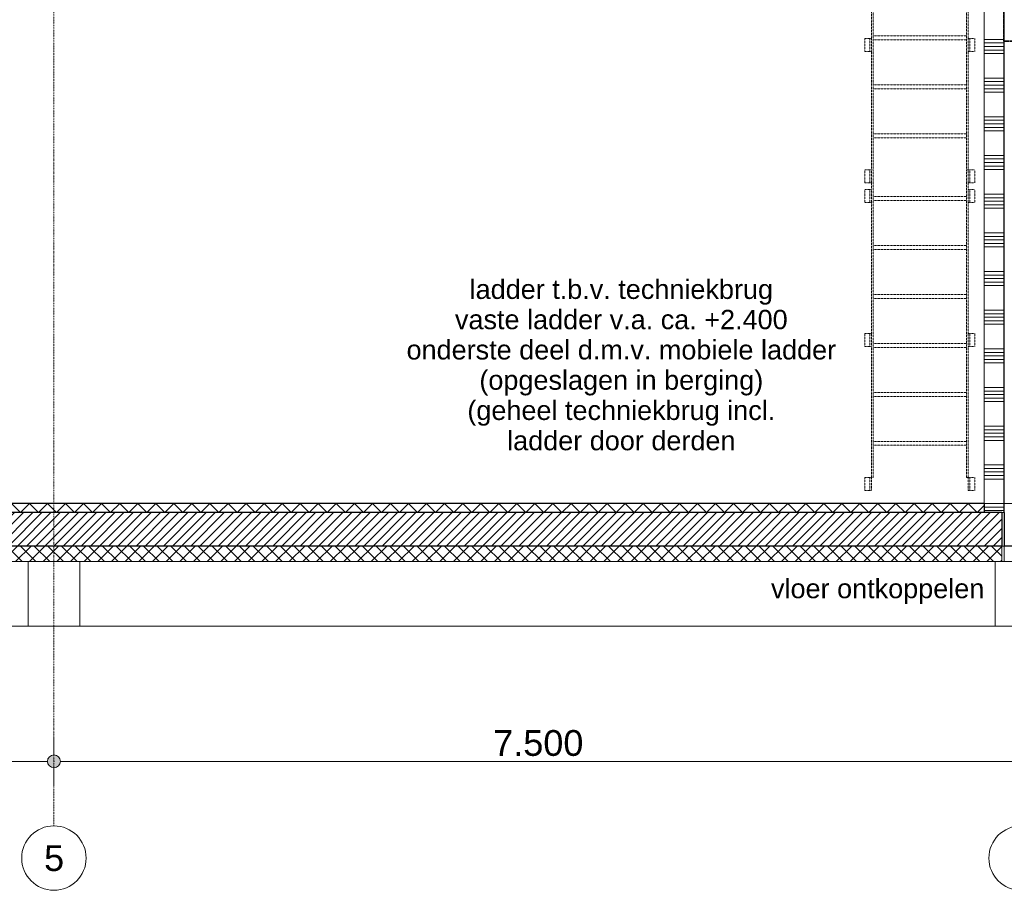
# Model space of a CAD drawing. Extents: x 0 to 92550, y 0 to 59400.
# Tile 94 of 105: x 42974 to 50609, y 35400 to 42153. Entities that reach past the tile are written whole.
import ezdxf
from ezdxf.xclip import XClip

# ---------------------------------------------------------------- set-up
doc = ezdxf.new("R2010")
doc.units = 0
doc.header["$MEASUREMENT"] = 0
doc.header["$XCLIPFRAME"] = 0
for name, pattern in [('Streep-punt fijn', [1251.000023, 626.000023, -312.5, 0, -312.5]), ('Streep-streepje', [1300, 1000, -100, 100, -100]), ('Streeplijn fijn', [234.119993, 155.999994, -78.119999]), ('Streeplijn grof', [937.5, 625, -312.5])]:
    doc.linetypes.add(name, pattern=pattern)
for name, color, linetype in [('ZZ 16 Fundering', 7, 'Continuous'), ('ZZ 22 Binnenwand metal stud', 7, 'Continuous'), ('ZZ 23 Techniekbrug', 7, 'Continuous'), ('ZZ 23 Vloeren geïsoleerd', 7, 'Continuous'), ('ZZ 41 Buitenwandafwerking gevelhout', 7, 'Continuous'), ('ZZ 43 Vloerafwerking dekvloer', 7, 'Continuous'), ('ZZ A Stramien', 7, 'Continuous'), ('ZZ B Bouwbesluitlijnen', 7, 'Continuous'), ('ZZ Info_tekst Algemeen', 7, 'Continuous')]:
    doc.layers.add(name, color=color, linetype=linetype)
doc.styles.add('GENERATED_STYLE_1', font='arial.ttf')

# ---------------------------------------------------------------- blocks, each defined once
blk = doc.blocks.new('*X2')
at = {"layer": 'ZZ 22 Binnenwand metal stud', "color": 7, "linetype": 'Continuous', "lineweight": 5, "ltscale": 0.01}
for p, q in [((50603.9, 42000), (50453.9, 42000)), ((50603.9, 41972.6), (50453.9, 41972.6)), ((50603.9, 41945.1), (50453.9, 41945.1)), ((50603.9, 41917.7), (50453.9, 41917.7)), ((50603.9, 41890.3), (50453.9, 41890.3)), ((50603.9, 41700), (50453.9, 41700)), ((50603.9, 41672.6), (50453.9, 41672.6)), ((50603.9, 41645.1), (50453.9, 41645.1)), ((50603.9, 41617.7), (50453.9, 41617.7)), ((50603.9, 41590.3), (50453.9, 41590.3)), ((50603.9, 41400), (50453.9, 41400)), ((50603.9, 41372.6), (50453.9, 41372.6)), ((50603.9, 41345.1), (50453.9, 41345.1)), ((50603.9, 41317.7), (50453.9, 41317.7)), ((50603.9, 41290.3), (50453.9, 41290.3)), ((50603.9, 41100), (50453.9, 41100)), ((50603.9, 41072.6), (50453.9, 41072.6)), ((50603.9, 41045.1), (50453.9, 41045.1)), ((50603.9, 41017.7), (50453.9, 41017.7)), ((50603.9, 40990.3), (50453.9, 40990.3)), ((50603.9, 40800), (50453.9, 40800)), ((50603.9, 40772.6), (50453.9, 40772.6)), ((50603.9, 40745.1), (50453.9, 40745.1)), ((50603.9, 40717.7), (50453.9, 40717.7)), ((50603.9, 40690.3), (50453.9, 40690.3)), ((50603.9, 40500), (50453.9, 40500)), ((50603.9, 40472.6), (50453.9, 40472.6)), ((50603.9, 40445.1), (50453.9, 40445.1)), ((50603.9, 40417.7), (50453.9, 40417.7)), ((50603.9, 40390.3), (50453.9, 40390.3)), ((50603.9, 40200), (50453.9, 40200)), ((50603.9, 40172.6), (50453.9, 40172.6)), ((50603.9, 40145.1), (50453.9, 40145.1)), ((50603.9, 40117.7), (50453.9, 40117.7)), ((50603.9, 40090.3), (50453.9, 40090.3)), ((50603.9, 39900), (50453.9, 39900)), ((50603.9, 39872.6), (50453.9, 39872.6)), ((50603.9, 39845.1), (50453.9, 39845.1)), ((50603.9, 39817.7), (50453.9, 39817.7)), ((50603.9, 39790.3), (50453.9, 39790.3)), ((50603.9, 39600), (50453.9, 39600)), ((50603.9, 39572.6), (50453.9, 39572.6)), ((50603.9, 39545.1), (50453.9, 39545.1)), ((50603.9, 39517.7), (50453.9, 39517.7)), ((50603.9, 39490.3), (50453.9, 39490.3)), ((50603.9, 39300), (50453.9, 39300)), ((50603.9, 39272.6), (50453.9, 39272.6)), ((50603.9, 39245.1), (50453.9, 39245.1)), ((50603.9, 39217.7), (50453.9, 39217.7)), ((50603.9, 39190.3), (50453.9, 39190.3)), ((50603.9, 39000), (50453.9, 39000)), ((50603.9, 38972.6), (50453.9, 38972.6)), ((50603.9, 38945.1), (50453.9, 38945.1)), ((50603.9, 38917.7), (50453.9, 38917.7)), ((50603.9, 38890.3), (50453.9, 38890.3)), ((50603.9, 38700), (50453.9, 38700)), ((50603.9, 38672.6), (50453.9, 38672.6)), ((50603.9, 38645.1), (50453.9, 38645.1)), ((50603.9, 38617.7), (50453.9, 38617.7)), ((50603.9, 38590.3), (50453.9, 38590.3)), ((50603.9, 38400), (50453.9, 38400)), ((50603.9, 38372.6), (50453.9, 38372.6)), ((50603.9, 38345.1), (50453.9, 38345.1))]:
    blk.add_line(p, q, dxfattribs=at)
blk = doc.blocks.new('*X55')
at = {"layer": 'ZZ 43 Vloerafwerking dekvloer', "color": 7, "linetype": 'Continuous', "lineweight": 5, "ltscale": 0.01}
for p, q in [((42908.9, 38400), (42978.9, 38330)), ((42978.9, 38330), (43048.9, 38400)), ((43048.9, 38400), (43118.9, 38330)), ((43118.9, 38330), (43188.9, 38400)), ((43188.9, 38400), (43258.9, 38330)), ((43258.9, 38330), (43328.9, 38400)), ((43328.9, 38400), (43398.9, 38330)), ((43398.9, 38330), (43468.9, 38400)), ((43468.9, 38400), (43538.9, 38330)), ((43538.9, 38330), (43608.9, 38400)), ((43608.9, 38400), (43678.9, 38330)), ((43678.9, 38330), (43748.9, 38400)), ((43748.9, 38400), (43818.9, 38330)), ((43818.9, 38330), (43888.9, 38400)), ((43888.9, 38400), (43958.9, 38330)), ((43958.9, 38330), (44028.9, 38400)), ((44028.9, 38400), (44098.9, 38330)), ((44098.9, 38330), (44168.9, 38400)), ((44168.9, 38400), (44238.9, 38330)), ((44238.9, 38330), (44308.9, 38400)), ((44308.9, 38400), (44378.9, 38330)), ((44378.9, 38330), (44448.9, 38400)), ((44448.9, 38400), (44518.9, 38330)), ((44518.9, 38330), (44588.9, 38400)), ((44588.9, 38400), (44658.9, 38330)), ((44658.9, 38330), (44728.9, 38400)), ((44728.9, 38400), (44798.9, 38330)), ((44798.9, 38330), (44868.9, 38400)), ((44868.9, 38400), (44938.9, 38330)), ((44938.9, 38330), (45008.9, 38400)), ((45008.9, 38400), (45078.9, 38330)), ((45078.9, 38330), (45148.9, 38400)), ((45148.9, 38400), (45218.9, 38330)), ((45218.9, 38330), (45288.9, 38400)), ((45288.9, 38400), (45358.9, 38330)), ((45358.9, 38330), (45428.9, 38400)), ((45428.9, 38400), (45498.9, 38330)), ((45498.9, 38330), (45568.9, 38400)), ((45568.9, 38400), (45638.9, 38330)), ((45638.9, 38330), (45708.9, 38400)), ((45708.9, 38400), (45778.9, 38330)), ((45778.9, 38330), (45848.9, 38400)), ((45848.9, 38400), (45918.9, 38330)), ((45918.9, 38330), (45988.9, 38400)), ((45988.9, 38400), (46058.9, 38330)), ((46058.9, 38330), (46128.9, 38400)), ((46128.9, 38400), (46198.9, 38330)), ((46198.9, 38330), (46268.9, 38400)), ((46268.9, 38400), (46338.9, 38330)), ((46338.9, 38330), (46408.9, 38400)), ((46408.9, 38400), (46478.9, 38330)), ((46478.9, 38330), (46548.9, 38400)), ((46548.9, 38400), (46618.9, 38330)), ((46618.9, 38330), (46688.9, 38400)), ((46688.9, 38400), (46758.9, 38330)), ((46758.9, 38330), (46828.9, 38400)), ((46828.9, 38400), (46898.9, 38330)), ((46898.9, 38330), (46968.9, 38400)), ((46968.9, 38400), (47038.9, 38330)), ((47038.9, 38330), (47108.9, 38400)), ((47108.9, 38400), (47178.9, 38330)), ((47178.9, 38330), (47248.9, 38400)), ((47248.9, 38400), (47318.9, 38330)), ((47318.9, 38330), (47388.9, 38400)), ((47388.9, 38400), (47458.9, 38330)), ((47458.9, 38330), (47528.9, 38400)), ((47528.9, 38400), (47598.9, 38330)), ((47598.9, 38330), (47668.9, 38400)), ((47668.9, 38400), (47738.9, 38330)), ((47738.9, 38330), (47808.9, 38400)), ((47808.9, 38400), (47878.9, 38330)), ((47878.9, 38330), (47948.9, 38400)), ((47948.9, 38400), (48018.9, 38330)), ((48018.9, 38330), (48088.9, 38400)), ((48088.9, 38400), (48158.9, 38330)), ((48158.9, 38330), (48228.9, 38400)), ((48228.9, 38400), (48298.9, 38330)), ((48298.9, 38330), (48368.9, 38400)), ((48368.9, 38400), (48438.9, 38330)), ((48438.9, 38330), (48508.9, 38400)), ((48508.9, 38400), (48578.9, 38330)), ((48578.9, 38330), (48648.9, 38400)), ((48648.9, 38400), (48718.9, 38330)), ((48718.9, 38330), (48788.9, 38400)), ((48788.9, 38400), (48858.9, 38330)), ((48858.9, 38330), (48928.9, 38400)), ((48928.9, 38400), (48998.9, 38330)), ((48998.9, 38330), (49068.9, 38400)), ((49068.9, 38400), (49138.9, 38330)), ((49138.9, 38330), (49208.9, 38400)), ((49208.9, 38400), (49278.9, 38330)), ((49278.9, 38330), (49348.9, 38400)), ((49348.9, 38400), (49418.9, 38330)), ((49418.9, 38330), (49488.9, 38400)), ((49488.9, 38400), (49558.9, 38330)), ((49558.9, 38330), (49628.9, 38400)), ((49628.9, 38400), (49698.9, 38330)), ((49698.9, 38330), (49768.9, 38400)), ((49768.9, 38400), (49838.9, 38330)), ((49838.9, 38330), (49908.9, 38400)), ((49908.9, 38400), (49978.9, 38330)), ((49978.9, 38330), (50048.9, 38400)), ((50048.9, 38400), (50118.9, 38330)), ((50118.9, 38330), (50188.9, 38400)), ((50188.9, 38400), (50258.9, 38330)), ((50258.9, 38330), (50328.9, 38400)), ((50328.9, 38400), (50398.9, 38330)), ((50398.9, 38330), (50453.9, 38385))]:
    blk.add_line(p, q, dxfattribs=at)
blk = doc.blocks.new('Drawing_1_1', base_point=(5738.9, 38400))
at = {"layer": 'ZZ 23 Vloeren geïsoleerd', "linetype": 'Continuous', "lineweight": 0, "true_color": 0x000000}
h = blk.add_hatch(dxfattribs=at)
h.set_pattern_fill('220_Gewapend_beton___pre_62', color=18, style=0, pattern_type=2)
h.set_pattern_definition([(45, (5738.867, 38400), (-35.35534, 35.35534), [])])
h.paths.add_polyline_path([(28388.9, 38070), (50588.9, 38070), (50588.9, 38330), (28388.9, 38330)])
h = blk.add_hatch(dxfattribs=at)
h.set_pattern_fill('415_Isolatie_ruit_0001', color=18, style=0, pattern_type=2)
h.set_pattern_definition([(45, (5738.87, 38400), (-53.03301, 53.03301), []), (135, (5738.87, 38400), (53.03301, 53.03301), [])])
h.paths.add_polyline_path([(28388.9, 37950), (50588.9, 37950), (50588.9, 38070), (28388.9, 38070)])
at = {"layer": 'ZZ 41 Buitenwandafwerking gevelhout', "linetype": 'Continuous', "lineweight": 0, "true_color": 0x000000}
blk.add_hatch(color=18, dxfattribs=at).paths.add_polyline_path([(43188.9, 36400), (43192.7, 36380.9), (43203.5, 36364.6), (43219.7, 36353.8), (43238.9, 36350), (43258, 36353.8), (43274.2, 36364.6), (43285.1, 36380.9), (43288.9, 36400), (43285.1, 36419.1), (43274.2, 36435.4), (43258, 36446.2), (43238.9, 36450), (43219.7, 36446.2), (43203.5, 36435.4), (43192.7, 36419.1)])
at = {"layer": 'ZZ 16 Fundering', "color": 7, "linetype": 'Continuous', "lineweight": 5, "ltscale": 0.01}
for p, q in [((43038.9, 37950), (43038.9, 37450)), ((43438.9, 37950), (43438.9, 37450)), ((50538.9, 37950), (50538.9, 37450)), ((50608.9, 37950), (50588.9, 37950)), ((43038.9, 37450), (35938.9, 37450)), ((43438.9, 37450), (43038.9, 37450)), ((50538.9, 37450), (43438.9, 37450)), ((50938.9, 37450), (50538.9, 37450))]:
    blk.add_line(p, q, dxfattribs=at)
at = {"layer": 'ZZ 22 Binnenwand metal stud', "color": 7, "linetype": 'Continuous', "lineweight": 15, "ltscale": 0.01}
for p, q in [((50603.9, 46795.9), (50603.9, 42116)), ((50608.9, 46793.9), (50608.9, 42116)), ((50453.9, 43756), (50453.9, 42116)), ((50453.9, 42116), (50453.9, 38400)), ((50603.9, 42116), (50603.9, 38330)), ((50608.9, 42116), (50608.9, 38330)), ((50603.9, 38330), (50588.9, 38330))]:
    blk.add_line(p, q, dxfattribs=at)
at = {"layer": 'ZZ 22 Binnenwand metal stud', "color": 7, "linetype": 'Continuous', "lineweight": 5, "ltscale": 0.01}
blk.add_line((50608.9, 38330), (50603.9, 38330), dxfattribs=at)
at = {"layer": 'ZZ 23 Techniekbrug', "color": 174, "linetype": 'Streeplijn fijn', "lineweight": 5, "ltscale": 0.01, "true_color": 0x0000aa}
for p, q in [((49591.6, 40988.2), (49591.6, 43546)), ((50316.2, 40988.2), (50316.2, 43546)), ((49578.9, 42008.4), (49578.9, 42927.1)), ((50328.9, 42008.4), (50328.9, 42927.1)), ((49528.1, 42008.4), (49566.2, 42008.4)), ((49528.1, 41906.8), (49528.1, 42008.4)), ((49566.2, 42008.4), (49578.9, 42008.4)), ((49566.2, 41906.8), (49566.2, 42008.4)), ((49578.9, 41906.8), (49578.9, 42008.4)), ((49591.6, 42026.6), (50316.2, 42026.6)), ((49591.6, 41996.6), (50316.2, 41996.6)), ((50328.9, 42008.4), (50341.6, 42008.4)), ((50328.9, 41906.8), (50328.9, 42008.4)), ((50341.6, 42008.4), (50379.7, 42008.4)), ((50341.6, 41906.8), (50341.6, 42008.4)), ((50379.7, 41906.8), (50379.7, 42008.4)), ((49528.1, 41906.8), (49566.2, 41906.8)), ((49566.2, 41906.8), (49578.9, 41906.8)), ((49578.9, 40988.2), (49578.9, 41906.8)), ((50328.9, 41906.8), (50341.6, 41906.8)), ((50328.9, 40988.2), (50328.9, 41906.8)), ((50341.6, 41906.8), (50379.7, 41906.8)), ((49591.6, 41646.6), (50316.2, 41646.6)), ((49591.6, 41616.6), (50316.2, 41616.6)), ((49591.6, 41266.6), (50316.2, 41266.6)), ((49591.6, 41236.6), (50316.2, 41236.6)), ((49528.1, 40988.2), (49566.2, 40988.2)), ((49528.1, 40886.6), (49528.1, 40988.2)), ((49566.2, 40988.2), (49578.9, 40988.2)), ((49566.2, 40886.6), (49566.2, 40988.2)), ((49578.9, 40988.2), (49591.6, 40988.2)), ((49578.9, 40886.6), (49578.9, 40988.2)), ((49591.6, 38603.2), (49591.6, 40988.2)), ((50316.2, 40988.2), (50328.9, 40988.2)), ((50316.2, 38603.2), (50316.2, 40988.2)), ((50328.9, 40988.2), (50341.6, 40988.2)), ((50328.9, 40886.6), (50328.9, 40988.2)), ((50341.6, 40988.2), (50379.7, 40988.2)), ((50341.6, 40886.6), (50341.6, 40988.2)), ((50379.7, 40886.6), (50379.7, 40988.2)), ((49528.1, 40886.6), (49566.2, 40886.6)), ((49566.2, 40886.6), (49578.9, 40886.6)), ((49578.9, 40835.8), (49578.9, 40886.6)), ((50328.9, 40886.6), (50341.6, 40886.6)), ((50328.9, 40835.8), (50328.9, 40886.6)), ((50341.6, 40886.6), (50379.7, 40886.6)), ((49528.1, 40835.8), (49566.2, 40835.8)), ((49528.1, 40734.2), (49528.1, 40835.8)), ((49566.2, 40835.8), (49578.9, 40835.8)), ((49566.2, 40734.2), (49566.2, 40835.8)), ((49578.9, 40734.2), (49578.9, 40835.8)), ((49591.6, 40781.6), (50316.2, 40781.6)), ((50328.9, 40835.8), (50341.6, 40835.8)), ((50328.9, 40734.2), (50328.9, 40835.8)), ((50341.6, 40835.8), (50379.7, 40835.8)), ((50341.6, 40734.2), (50341.6, 40835.8)), ((50379.7, 40734.2), (50379.7, 40835.8)), ((49528.1, 40734.2), (49566.2, 40734.2)), ((49566.2, 40734.2), (49578.9, 40734.2)), ((49578.9, 39719.5), (49578.9, 40734.2)), ((49591.6, 40751.6), (50316.2, 40751.6)), ((50328.9, 40734.2), (50341.6, 40734.2)), ((50328.9, 39719.5), (50328.9, 40734.2)), ((50341.6, 40734.2), (50379.7, 40734.2)), ((49591.6, 40401.6), (50316.2, 40401.6)), ((49591.6, 40371.6), (50316.2, 40371.6)), ((49591.6, 40021.6), (50316.2, 40021.6)), ((49591.6, 39991.6), (50316.2, 39991.6)), ((49528.1, 39719.5), (49566.2, 39719.5)), ((49528.1, 39617.9), (49528.1, 39719.5)), ((49566.2, 39719.5), (49578.9, 39719.5)), ((49566.2, 39617.9), (49566.2, 39719.5)), ((49578.9, 39617.9), (49578.9, 39719.5)), ((50328.9, 39719.5), (50341.6, 39719.5)), ((50328.9, 39617.9), (50328.9, 39719.5)), ((50341.6, 39719.5), (50379.7, 39719.5)), ((50341.6, 39617.9), (50341.6, 39719.5)), ((50379.7, 39617.9), (50379.7, 39719.5)), ((49591.6, 39641.6), (50316.2, 39641.6)), ((49528.1, 39617.9), (49566.2, 39617.9)), ((49566.2, 39617.9), (49578.9, 39617.9)), ((49578.9, 38603.2), (49578.9, 39617.9)), ((49591.6, 39611.6), (50316.2, 39611.6)), ((50328.9, 39617.9), (50341.6, 39617.9)), ((50328.9, 38603.2), (50328.9, 39617.9)), ((50341.6, 39617.9), (50379.7, 39617.9)), ((49591.6, 39261.6), (50316.2, 39261.6)), ((49591.6, 39231.6), (50316.2, 39231.6)), ((49591.6, 38881.6), (50316.2, 38881.6)), ((49591.6, 38851.6), (50316.2, 38851.6)), ((49528.1, 38603.2), (49566.2, 38603.2)), ((49528.1, 38501.6), (49528.1, 38603.2)), ((49566.2, 38603.2), (49578.9, 38603.2)), ((49566.2, 38501.6), (49566.2, 38603.2)), ((49578.9, 38501.6), (49578.9, 38603.2)), ((49578.9, 38603.2), (49591.6, 38603.2)), ((50316.2, 38603.2), (50328.9, 38603.2)), ((50328.9, 38603.2), (50341.6, 38603.2)), ((50328.9, 38501.6), (50328.9, 38603.2)), ((50341.6, 38603.2), (50379.7, 38603.2)), ((50341.6, 38501.6), (50341.6, 38603.2)), ((50379.7, 38501.6), (50379.7, 38603.2)), ((49528.1, 38501.6), (49566.2, 38501.6)), ((49566.2, 38501.6), (49578.9, 38501.6)), ((50328.9, 38501.6), (50341.6, 38501.6)), ((50341.6, 38501.6), (50379.7, 38501.6))]:
    blk.add_line(p, q, dxfattribs=at)
at = {"layer": 'ZZ 23 Vloeren geïsoleerd', "color": 7, "linetype": 'Continuous', "lineweight": 25, "ltscale": 0.01}
for p, q in [((50588.9, 38330), (50588.9, 38070)), ((50608.9, 38330), (50608.9, 38070)), ((50588.9, 38070), (28388.9, 38070)), ((59738.9, 38070), (50608.9, 38070))]:
    blk.add_line(p, q, dxfattribs=at)
at = {"layer": 'ZZ 23 Vloeren geïsoleerd', "color": 7, "linetype": 'Continuous', "lineweight": 5, "ltscale": 0.01}
blk.add_line((50608.9, 38070), (50588.9, 38070), dxfattribs=at)
at = {"layer": 'ZZ 23 Vloeren geïsoleerd', "color": 7, "linetype": 'Continuous', "lineweight": 9, "ltscale": 0.01}
for p, q in [((50588.9, 38070), (50588.9, 37950)), ((50608.9, 38070), (50608.9, 37950)), ((43038.9, 37950), (35938.9, 37950)), ((43438.9, 37950), (43038.9, 37950)), ((50538.9, 37950), (43438.9, 37950)), ((50588.9, 37950), (50538.9, 37950)), ((50938.9, 37950), (50608.9, 37950))]:
    blk.add_line(p, q, dxfattribs=at)
at = {"layer": 'ZZ 23 Vloeren geïsoleerd', "color": 7, "linetype": 'Continuous', "lineweight": 25, "ltscale": 0.01, "flags": 128}
blk.add_lwpolyline([(50588.9, 38330), (50453.9, 38330), (28523.9, 38330), (28388.9, 38330)], dxfattribs=at)
at = {"layer": 'ZZ 41 Buitenwandafwerking gevelhout', "color": 7, "linetype": 'Streep-streepje', "lineweight": 15, "ltscale": 0.01}
for p, q in [((7788.9, 38400), (62238.9, 38400)), ((7788.9, 37450), (62238.9, 37450))]:
    blk.add_line(p, q, dxfattribs=at)
at = {"layer": 'ZZ 41 Buitenwandafwerking gevelhout', "color": 7, "linetype": 'Continuous', "lineweight": 5, "ltscale": 0.01}
for p, q in [((43238.9, 36450), (43238.9, 36587.5)), ((35788.9, 36400), (43188.9, 36400)), ((43238.9, 36212.5), (43238.9, 36350)), ((43288.9, 36400), (50688.9, 36400))]:
    blk.add_line(p, q, dxfattribs=at)
blk.add_circle((43238.9, 36400), 50, dxfattribs=at)
at = {"layer": 'ZZ 43 Vloerafwerking dekvloer', "color": 7, "linetype": 'Continuous', "lineweight": 25, "ltscale": 0.01}
for q in [(28582.9, 38400), (50453.9, 38330)]:
    blk.add_line((50453.9, 38400), q, dxfattribs=at)
at = {"layer": 'ZZ A Stramien', "color": 7, "linetype": 'Streep-punt fijn', "lineweight": 9, "ltscale": 0.01}
for p, q in [((43238.9, 50900), (43238.9, 36400)), ((43238.9, 36400), (43238.9, 35900))]:
    blk.add_line(p, q, dxfattribs=at)
at = {"layer": 'ZZ A Stramien', "color": 7, "linetype": 'Continuous', "lineweight": 9, "ltscale": 0.01}
for centre in [(43238.9, 35650), (50738.9, 35650)]:
    blk.add_circle(centre, 250, dxfattribs=at)
at = {"layer": 'ZZ A Stramien', "color": 7, "linetype": 'Streep-punt fijn', "lineweight": 9, "ltscale": 0.01}
blk.add_point((43238.9, 36400), dxfattribs=at)
blk.add_point((43238.9, 36400), dxfattribs=at)
at = {"layer": 'ZZ B Bouwbesluitlijnen', "color": 1, "linetype": 'Streeplijn grof', "lineweight": 35, "ltscale": 0.01}
for q in [(50606.4, 46881.6), (60020.9, 41986)]:
    blk.add_line((50606.4, 41986), q, dxfattribs=at)
at = {"layer": 'ZZ 41 Buitenwandafwerking gevelhout', "color": 7, "linetype": 'Continuous', "lineweight": 25, "ltscale": 0.01}
for name in ['*X2', '*X55']:
    blk.add_blockref(name, (0, 0), dxfattribs=at)
at = {"color": 7, "linetype": 'Continuous', "lineweight": 5, "insert": (46645.7, 36440), "char_height": 200, "width": 686.384, "attachment_point": 7, "style": 'GENERATED_STYLE_1'}
blk.add_mtext('\\A1;{\\pql;\\fArial|b0|i0|c0|p0;\\W1.000000;7.500}', dxfattribs=at)
at = {"layer": 'ZZ A Stramien', "color": 7, "linetype": 'Continuous', "lineweight": 5, "insert": (43162.6, 35750), "char_height": 200, "attachment_point": 1, "style": 'GENERATED_STYLE_1'}
blk.add_mtext('\\A1;{\\pql;\\pt0;\\fArial|b0|i0|c0|p0;\\W1.000000;5}', dxfattribs=at)
at = {"layer": 'ZZ Info_tekst Algemeen', "color": 174, "linetype": 'Continuous', "lineweight": 5, "true_color": 0x0000aa, "insert": (47638.9, 40137.1), "char_height": 150, "attachment_point": 2, "line_spacing_factor": 0.93881, "style": 'GENERATED_STYLE_1'}
blk.add_mtext('\\A1;{\\pqc;\\fArial|b0|i0|c0|p0;\\W1.000000;ladder t.b.v. techniekbrug\\P\\pqc;\\fArial|b0|i0|c0|p0;\\W1.000000;vaste ladder v.a. ca. +2.400\\P\\pqc;\\fArial|b0|i0|c0|p0;\\W1.000000;onderste deel d.m.v. mobiele ladder\\P\\pqc;\\fArial|b0|i0|c0|p0;\\W1.000000;(opgeslagen in berging)\\P\\pqc;\\fArial|b0|i0|c0|p0;\\W1.000000;(geheel techniekbrug incl. \\P\\pqc;\\fArial|b0|i0|c0|p0;\\W1.000000;ladder door derden}', dxfattribs=at)
at = {"layer": 'ZZ Info_tekst Algemeen', "color": 7, "linetype": 'Continuous', "lineweight": 5, "insert": (49626.9, 37815.7), "char_height": 150, "attachment_point": 2, "style": 'GENERATED_STYLE_1'}
blk.add_mtext('\\A1;{\\pqc;\\fArial|b0|i0|c0|p0;\\W1.000000;vloer ontkoppelen}', dxfattribs=at)

msp = doc.modelspace()

# ---------------------------------------------------------------- block references
at = {"color": 7, "linetype": 'Continuous', "lineweight": 25, "ltscale": 0.01}
ref = msp.add_blockref('Drawing_1_1', (5738.9, 38400), dxfattribs=at)
XClip(ref).set_block_clipping_path([(7788.8666666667, 35400), (63337.9746950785, 51400)])

doc.saveas('drawing.dxf')
